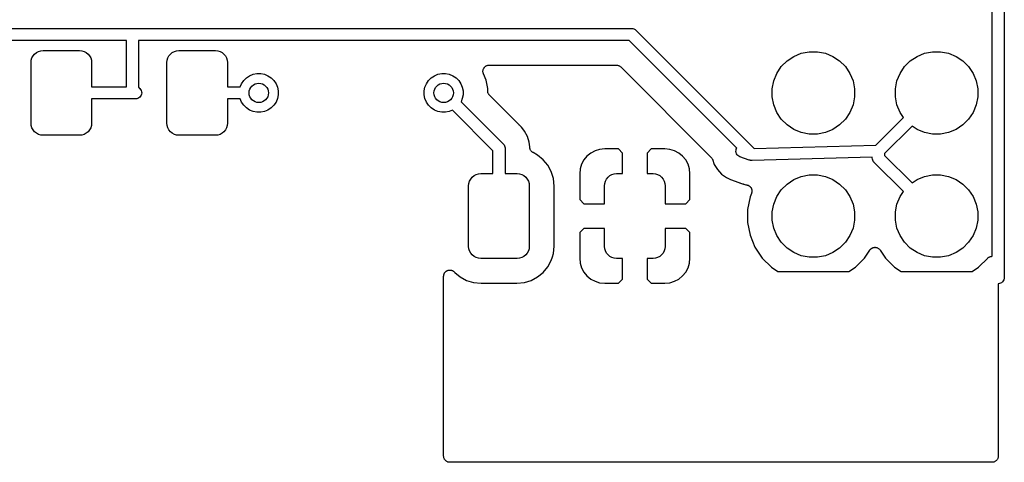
# Model space of a CAD drawing. Extents: x 4.75 to 6.45, y -3.9 to -3.1.
# Tile 5 of 7: x 5.66 to 6.45, y -3.9 to -3.54. Entities that reach past the tile are written whole.
import ezdxf

# ---------------------------------------------------------------- set-up
doc = ezdxf.new("R2010")
doc.units = 0
doc.header["$MEASUREMENT"] = 0
doc.layers.add('BLACK', color=7, linetype='CONTINUOUS')

msp = doc.modelspace()

# ---------------------------------------------------------------- linework, layer by layer
at = {"layer": 'BLACK', "linetype": 'CONTINUOUS'}
for p, q in [((6.45492, -3.35024), (6.45492, -3.74976)), ((6.44508, -3.73268), (6.44508, -3.36731)), ((5.40748, -3.54764), (5.7472, -3.54764)), ((5.7472, -3.54764), (5.74744, -3.54761)), ((5.74744, -3.54761), (5.74768, -3.54764)), ((5.74768, -3.54764), (6.15232, -3.54764)), ((6.15232, -3.54764), (6.15256, -3.54761)), ((6.15256, -3.54761), (6.1528, -3.54764)), ((6.1528, -3.54764), (6.1528, -3.54764)), ((6.1528, -3.54764), (6.15352, -3.54771)), ((6.15352, -3.54771), (6.15445, -3.54799)), ((6.15445, -3.54799), (6.15531, -3.54845)), ((6.15531, -3.54845), (6.15606, -3.54906)), ((6.15606, -3.54906), (6.15621, -3.54925)), ((6.15621, -3.54925), (6.25198, -3.64502)), ((5.74252, -3.55748), (5.4028, -3.55748)), ((5.74252, -3.59508), (5.74252, -3.55748)), ((6.15052, -3.55748), (5.75236, -3.55748)), ((5.75236, -3.55748), (5.75236, -3.5954)), ((6.23784, -3.6448), (6.15052, -3.55748)), ((5.66591, -3.57163), (5.66682, -3.56993)), ((5.66682, -3.56993), (5.66804, -3.56843)), ((5.66804, -3.56843), (5.66953, -3.56721)), ((5.66953, -3.56721), (5.67123, -3.5663)), ((5.67123, -3.5663), (5.67308, -3.56574)), ((5.67308, -3.56574), (5.675, -3.56555)), ((5.675, -3.56555), (5.70453, -3.56555)), ((5.70453, -3.56555), (5.70645, -3.56574)), ((5.70645, -3.56574), (5.70829, -3.5663)), ((5.70829, -3.5663), (5.71, -3.56721)), ((5.71, -3.56721), (5.71149, -3.56843)), ((5.71149, -3.56843), (5.71271, -3.56993)), ((5.71271, -3.56993), (5.71362, -3.57163)), ((5.77614, -3.57163), (5.77705, -3.56993)), ((5.77705, -3.56993), (5.77828, -3.56843)), ((5.77828, -3.56843), (5.77977, -3.56721)), ((5.77977, -3.56721), (5.78147, -3.5663)), ((5.78147, -3.5663), (5.78332, -3.56574)), ((5.78332, -3.56574), (5.78524, -3.56555)), ((5.78524, -3.56555), (5.81476, -3.56555)), ((5.81476, -3.56555), (5.81668, -3.56574)), ((5.81668, -3.56574), (5.81853, -3.5663)), ((5.81853, -3.5663), (5.82023, -3.56721)), ((5.82023, -3.56721), (5.82172, -3.56843)), ((5.82172, -3.56843), (5.82295, -3.56993)), ((5.82295, -3.56993), (5.82386, -3.57163)), ((6.27867, -3.57401), (6.28415, -3.57034)), ((6.28415, -3.57034), (6.29024, -3.56782)), ((6.29024, -3.56782), (6.2967, -3.56654)), ((6.2967, -3.56654), (6.3033, -3.56654)), ((6.3033, -3.56654), (6.30976, -3.56782)), ((6.30976, -3.56782), (6.31585, -3.57034)), ((6.31585, -3.57034), (6.32133, -3.57401)), ((6.37867, -3.57401), (6.38415, -3.57034)), ((6.38415, -3.57034), (6.39024, -3.56782)), ((6.39024, -3.56782), (6.3967, -3.56654)), ((6.3967, -3.56654), (6.4033, -3.56654)), ((6.4033, -3.56654), (6.40976, -3.56782)), ((6.40976, -3.56782), (6.41585, -3.57034)), ((6.41585, -3.57034), (6.42133, -3.57401)), ((5.66516, -3.57539), (5.66535, -3.57347)), ((5.66516, -3.62461), (5.66516, -3.57539)), ((5.66535, -3.57347), (5.66591, -3.57163)), ((5.71362, -3.57163), (5.71418, -3.57347)), ((5.71418, -3.57347), (5.71437, -3.57539)), ((5.71437, -3.57539), (5.71437, -3.59508)), ((5.77539, -3.57539), (5.77558, -3.57347)), ((5.77539, -3.62461), (5.77539, -3.57539)), ((5.77558, -3.57347), (5.77614, -3.57163)), ((5.82386, -3.57163), (5.82442, -3.57347)), ((5.82442, -3.57347), (5.82461, -3.57539)), ((5.82461, -3.57539), (5.82461, -3.59508)), ((6.03272, -3.57966), (6.03302, -3.5793)), ((6.03302, -3.5793), (6.03333, -3.57893)), ((6.03333, -3.57893), (6.03334, -3.57892)), ((6.03334, -3.57891), (6.03371, -3.57862)), ((6.03334, -3.57892), (6.03334, -3.57891)), ((6.03371, -3.57862), (6.03408, -3.57832)), ((6.03408, -3.57832), (6.03409, -3.57831)), ((6.03409, -3.57831), (6.0341, -3.5783)), ((6.0341, -3.5783), (6.03452, -3.57808)), ((6.03452, -3.57808), (6.03494, -3.57786)), ((6.03494, -3.57786), (6.03496, -3.57785)), ((6.03496, -3.57785), (6.03497, -3.57785)), ((6.03497, -3.57785), (6.03542, -3.57771)), ((6.03542, -3.57771), (6.03588, -3.57758)), ((6.03588, -3.57758), (6.03589, -3.57757)), ((6.03589, -3.57757), (6.0359, -3.57757)), ((6.0359, -3.57757), (6.03638, -3.57753)), ((6.03638, -3.57753), (6.03685, -3.57748)), ((6.03685, -3.57748), (6.14017, -3.57748)), ((6.14017, -3.57748), (6.14018, -3.57748)), ((6.14018, -3.57748), (6.14018, -3.57748)), ((6.14018, -3.57748), (6.14018, -3.57748)), ((6.14018, -3.57748), (6.14024, -3.57748)), ((6.14024, -3.57748), (6.14069, -3.57753)), ((6.14069, -3.57753), (6.14115, -3.57758)), ((6.14115, -3.57758), (6.14118, -3.57759)), ((6.14118, -3.57759), (6.1412, -3.57759)), ((6.1412, -3.57759), (6.14165, -3.57773)), ((6.14165, -3.57773), (6.14209, -3.57786)), ((6.14209, -3.57786), (6.14211, -3.57788)), ((6.14211, -3.57788), (6.14214, -3.57788)), ((6.14214, -3.57788), (6.14254, -3.57811)), ((6.14254, -3.57811), (6.14295, -3.57833)), ((6.14295, -3.57833), (6.14297, -3.57834)), ((6.14297, -3.57834), (6.14299, -3.57835)), ((6.14299, -3.57835), (6.14334, -3.57865)), ((6.14334, -3.57865), (6.1437, -3.57894)), ((6.1437, -3.57894), (6.21688, -3.65212)), ((6.27034, -3.58415), (6.27401, -3.57867)), ((6.27401, -3.57867), (6.27867, -3.57401)), ((6.32133, -3.57401), (6.32599, -3.57867)), ((6.32599, -3.57867), (6.32966, -3.58415)), ((6.37034, -3.58415), (6.37401, -3.57867)), ((6.37401, -3.57867), (6.37867, -3.57401)), ((6.42133, -3.57401), (6.42599, -3.57867)), ((6.42599, -3.57867), (6.42966, -3.58415)), ((5.83996, -3.58777), (5.84254, -3.58604)), ((5.84254, -3.58604), (5.84541, -3.58486)), ((5.84541, -3.58486), (5.84845, -3.58425)), ((5.84845, -3.58425), (5.85155, -3.58425)), ((5.85155, -3.58425), (5.85459, -3.58486)), ((5.85459, -3.58486), (5.85746, -3.58604)), ((5.85746, -3.58604), (5.86004, -3.58777)), ((5.98996, -3.58777), (5.99254, -3.58604)), ((5.99254, -3.58604), (5.99541, -3.58486)), ((5.99541, -3.58486), (5.99845, -3.58425)), ((5.99845, -3.58425), (6.00155, -3.58425)), ((6.00155, -3.58425), (6.00459, -3.58486)), ((6.00459, -3.58486), (6.00746, -3.58604)), ((6.00746, -3.58604), (6.01004, -3.58777)), ((6.03185, -3.58242), (6.0319, -3.58195)), ((6.03185, -3.58243), (6.03185, -3.58242)), ((6.03185, -3.58245), (6.03185, -3.58243)), ((6.03189, -3.58292), (6.03185, -3.58245)), ((6.03193, -3.58339), (6.03189, -3.58292)), ((6.0319, -3.58195), (6.03195, -3.58147)), ((6.03194, -3.5834), (6.03193, -3.58339)), ((6.03194, -3.58342), (6.03194, -3.5834)), ((6.03207, -3.58387), (6.03194, -3.58342)), ((6.03195, -3.58146), (6.03196, -3.58145)), ((6.03195, -3.58147), (6.03195, -3.58146)), ((6.03196, -3.58145), (6.0321, -3.581)), ((6.0322, -3.58433), (6.03207, -3.58387)), ((6.0321, -3.581), (6.03224, -3.58054)), ((6.03221, -3.58435), (6.0322, -3.58433)), ((6.03223, -3.58439), (6.03221, -3.58435)), ((6.03221, -3.58435), (6.03221, -3.58435)), ((6.03221, -3.58435), (6.03221, -3.58435)), ((6.03437, -3.58957), (6.03223, -3.58439)), ((6.03224, -3.58054), (6.03225, -3.58053)), ((6.03225, -3.58052), (6.03248, -3.5801)), ((6.03225, -3.58053), (6.03225, -3.58052)), ((6.03248, -3.5801), (6.0327, -3.57968)), ((6.0327, -3.57968), (6.03271, -3.57967)), ((6.03271, -3.57967), (6.03272, -3.57966)), ((6.26782, -3.59024), (6.27034, -3.58415)), ((6.32966, -3.58415), (6.33218, -3.59024)), ((6.36782, -3.59024), (6.37034, -3.58415)), ((6.42966, -3.58415), (6.43218, -3.59024)), ((5.71437, -3.59508), (5.74252, -3.59508)), ((5.75236, -3.5954), (5.75331, -3.59635)), ((5.82461, -3.59508), (5.83499, -3.59508)), ((5.83499, -3.59508), (5.83604, -3.59254)), ((5.83604, -3.59254), (5.83777, -3.58996)), ((5.83777, -3.58996), (5.83996, -3.58777)), ((5.86004, -3.58777), (5.86223, -3.58996)), ((5.86223, -3.58996), (5.86396, -3.59254)), ((5.86396, -3.59254), (5.86514, -3.59541)), ((5.86514, -3.59541), (5.86575, -3.59845)), ((5.98425, -3.59845), (5.98486, -3.59541)), ((5.98486, -3.59541), (5.98604, -3.59254)), ((5.98604, -3.59254), (5.98777, -3.58996)), ((5.98777, -3.58996), (5.98996, -3.58777)), ((6.01004, -3.58777), (6.01223, -3.58996)), ((6.01223, -3.58996), (6.01396, -3.59254)), ((6.01396, -3.59254), (6.01514, -3.59541)), ((6.01514, -3.59541), (6.01575, -3.59845)), ((6.03575, -3.59648), (6.03437, -3.58957)), ((6.26654, -3.5967), (6.26782, -3.59024)), ((6.33218, -3.59024), (6.33346, -3.5967)), ((6.36654, -3.5967), (6.36782, -3.59024)), ((6.43218, -3.59024), (6.43346, -3.5967)), ((5.75331, -3.59635), (5.7535, -3.5965)), ((5.7535, -3.5965), (5.75411, -3.59725)), ((5.75411, -3.60275), (5.7535, -3.6035)), ((5.75411, -3.59725), (5.75457, -3.59811)), ((5.75457, -3.60189), (5.75411, -3.60275)), ((5.75457, -3.59811), (5.75485, -3.59904)), ((5.75485, -3.60096), (5.75457, -3.60189)), ((5.75485, -3.59904), (5.75495, -3.6)), ((5.75495, -3.6), (5.75485, -3.60096)), ((5.86575, -3.60155), (5.86514, -3.60459)), ((5.86575, -3.59845), (5.86575, -3.60155)), ((5.98425, -3.60155), (5.98425, -3.59845)), ((5.98486, -3.60459), (5.98425, -3.60155)), ((6.01575, -3.60155), (6.01514, -3.60459)), ((6.01575, -3.59845), (6.01575, -3.60155)), ((6.03575, -3.59843), (6.03575, -3.59648)), ((6.03579, -3.59889), (6.03575, -3.59843)), ((6.03583, -3.59935), (6.03579, -3.59889)), ((6.03584, -3.59938), (6.03583, -3.59935)), ((6.03584, -3.5994), (6.03584, -3.59938)), ((6.03598, -3.59985), (6.03584, -3.5994)), ((6.03611, -3.60029), (6.03598, -3.59985)), ((6.03612, -3.60031), (6.03611, -3.60029)), ((6.03613, -3.60034), (6.03612, -3.60031)), ((6.03634, -3.60075), (6.03613, -3.60034)), ((6.03655, -3.60116), (6.03634, -3.60075)), ((6.03657, -3.60118), (6.03655, -3.60116)), ((6.03658, -3.6012), (6.03657, -3.60118)), ((6.03688, -3.60156), (6.03658, -3.6012)), ((6.03716, -3.60192), (6.03688, -3.60156)), ((6.0372, -3.60196), (6.03716, -3.60192)), ((6.03721, -3.60197), (6.0372, -3.60196)), ((6.0372, -3.60196), (6.0372, -3.60196)), ((6.0372, -3.60196), (6.0372, -3.60196)), ((6.06146, -3.62622), (6.03721, -3.60197)), ((6.26654, -3.6033), (6.26654, -3.5967)), ((6.26782, -3.60976), (6.26654, -3.6033)), ((6.33346, -3.6033), (6.33218, -3.60976)), ((6.33346, -3.5967), (6.33346, -3.6033)), ((6.36654, -3.6033), (6.36654, -3.5967)), ((6.36782, -3.60976), (6.36654, -3.6033)), ((6.43346, -3.6033), (6.43218, -3.60976)), ((6.43346, -3.5967), (6.43346, -3.6033)), ((5.74976, -3.60492), (5.71437, -3.60492)), ((5.71437, -3.60492), (5.71437, -3.62461)), ((5.75, -3.60494), (5.74976, -3.60492)), ((5.75024, -3.60492), (5.75, -3.60494)), ((5.75096, -3.60485), (5.75024, -3.60492)), ((5.75024, -3.60492), (5.75024, -3.60492)), ((5.75189, -3.60457), (5.75096, -3.60485)), ((5.75275, -3.60411), (5.75189, -3.60457)), ((5.7535, -3.6035), (5.75275, -3.60411)), ((5.83499, -3.60492), (5.82461, -3.60492)), ((5.82461, -3.60492), (5.82461, -3.62461)), ((5.83604, -3.60746), (5.83499, -3.60492)), ((5.83777, -3.61004), (5.83604, -3.60746)), ((5.83996, -3.61223), (5.83777, -3.61004)), ((5.86223, -3.61004), (5.86004, -3.61223)), ((5.86396, -3.60746), (5.86223, -3.61004)), ((5.86514, -3.60459), (5.86396, -3.60746)), ((5.98604, -3.60746), (5.98486, -3.60459)), ((5.98777, -3.61004), (5.98604, -3.60746)), ((5.98996, -3.61223), (5.98777, -3.61004)), ((6.01514, -3.60459), (6.01409, -3.60713)), ((6.01409, -3.60713), (6.04819, -3.64123)), ((6.27034, -3.61585), (6.26782, -3.60976)), ((6.33218, -3.60976), (6.32966, -3.61585)), ((6.37034, -3.61585), (6.36782, -3.60976)), ((6.43218, -3.60976), (6.42966, -3.61585)), ((5.84254, -3.61396), (5.83996, -3.61223)), ((5.84541, -3.61514), (5.84254, -3.61396)), ((5.84845, -3.61575), (5.84541, -3.61514)), ((5.85155, -3.61575), (5.84845, -3.61575)), ((5.85459, -3.61514), (5.85155, -3.61575)), ((5.85746, -3.61396), (5.85459, -3.61514)), ((5.86004, -3.61223), (5.85746, -3.61396)), ((5.99254, -3.61396), (5.98996, -3.61223)), ((5.99541, -3.61514), (5.99254, -3.61396)), ((5.99845, -3.61575), (5.99541, -3.61514)), ((6.00155, -3.61575), (5.99845, -3.61575)), ((6.00459, -3.61514), (6.00155, -3.61575)), ((6.00713, -3.61409), (6.00459, -3.61514)), ((6.03996, -3.64692), (6.00713, -3.61409)), ((6.27401, -3.62133), (6.27034, -3.61585)), ((6.32966, -3.61585), (6.32599, -3.62133)), ((6.37309, -3.61995), (6.37034, -3.61585)), ((6.42966, -3.61585), (6.42599, -3.62133)), ((5.66535, -3.62653), (5.66516, -3.62461)), ((5.66591, -3.62837), (5.66535, -3.62653)), ((5.71418, -3.62653), (5.71362, -3.62837)), ((5.71437, -3.62461), (5.71418, -3.62653)), ((5.77558, -3.62653), (5.77539, -3.62461)), ((5.77614, -3.62837), (5.77558, -3.62653)), ((5.82442, -3.62653), (5.82386, -3.62837)), ((5.82461, -3.62461), (5.82442, -3.62653)), ((6.06163, -3.62635), (6.06146, -3.62622)), ((6.06177, -3.62651), (6.06163, -3.62635)), ((6.06183, -3.62655), (6.06177, -3.62651)), ((6.06259, -3.62717), (6.06183, -3.62655)), ((6.06321, -3.62794), (6.06259, -3.62717)), ((6.27867, -3.62599), (6.27401, -3.62133)), ((6.28415, -3.62966), (6.27867, -3.62599)), ((6.32133, -3.62599), (6.31585, -3.62966)), ((6.32599, -3.62133), (6.32133, -3.62599)), ((6.35066, -3.64238), (6.37309, -3.61995)), ((6.38005, -3.62691), (6.35768, -3.64928)), ((6.38415, -3.62966), (6.38005, -3.62691)), ((6.42133, -3.62599), (6.41585, -3.62966)), ((6.42599, -3.62133), (6.42133, -3.62599)), ((5.66682, -3.63007), (5.66591, -3.62837)), ((5.66804, -3.63157), (5.66682, -3.63007)), ((5.66953, -3.63279), (5.66804, -3.63157)), ((5.67123, -3.6337), (5.66953, -3.63279)), ((5.67308, -3.63426), (5.67123, -3.6337)), ((5.675, -3.63445), (5.67308, -3.63426)), ((5.70453, -3.63445), (5.675, -3.63445)), ((5.70645, -3.63426), (5.70453, -3.63445)), ((5.70829, -3.6337), (5.70645, -3.63426)), ((5.71, -3.63279), (5.70829, -3.6337)), ((5.71149, -3.63157), (5.71, -3.63279)), ((5.71271, -3.63007), (5.71149, -3.63157)), ((5.71362, -3.62837), (5.71271, -3.63007)), ((5.77705, -3.63007), (5.77614, -3.62837)), ((5.77828, -3.63157), (5.77705, -3.63007)), ((5.77977, -3.63279), (5.77828, -3.63157)), ((5.78147, -3.6337), (5.77977, -3.63279)), ((5.78332, -3.63426), (5.78147, -3.6337)), ((5.78524, -3.63445), (5.78332, -3.63426)), ((5.81476, -3.63445), (5.78524, -3.63445)), ((5.81668, -3.63426), (5.81476, -3.63445)), ((5.81853, -3.6337), (5.81668, -3.63426)), ((5.82023, -3.63279), (5.81853, -3.6337)), ((5.82172, -3.63157), (5.82023, -3.63279)), ((5.82295, -3.63007), (5.82172, -3.63157)), ((5.82386, -3.62837), (5.82295, -3.63007)), ((6.06421, -3.62915), (6.06321, -3.62794)), ((6.06321, -3.62794), (6.06321, -3.62794)), ((6.0657, -3.63097), (6.06421, -3.62915)), ((6.06421, -3.62915), (6.06421, -3.62915)), ((6.06802, -3.6353), (6.0657, -3.63097)), ((6.06944, -3.64), (6.06802, -3.6353)), ((6.29024, -3.63218), (6.28415, -3.62966)), ((6.2967, -3.63346), (6.29024, -3.63218)), ((6.3033, -3.63346), (6.2967, -3.63346)), ((6.30976, -3.63218), (6.3033, -3.63346)), ((6.31585, -3.62966), (6.30976, -3.63218)), ((6.39024, -3.63218), (6.38415, -3.62966)), ((6.3967, -3.63346), (6.39024, -3.63218)), ((6.4033, -3.63346), (6.3967, -3.63346)), ((6.40976, -3.63218), (6.4033, -3.63346)), ((6.41585, -3.62966), (6.40976, -3.63218)), ((6.04819, -3.64123), (6.04838, -3.64139)), ((6.04838, -3.64139), (6.04853, -3.64157)), ((6.04853, -3.64157), (6.04853, -3.64157)), ((6.04853, -3.64157), (6.04886, -3.64197)), ((6.04886, -3.64197), (6.04899, -3.64213)), ((6.04899, -3.64213), (6.04945, -3.64299)), ((6.04945, -3.64299), (6.04973, -3.64392)), ((6.06983, -3.6439), (6.06944, -3.64)), ((6.25198, -3.64502), (6.35066, -3.64238)), ((6.03996, -3.66555), (6.03996, -3.64692)), ((6.04973, -3.64392), (6.0498, -3.64464)), ((6.0498, -3.64464), (6.0498, -3.64464)), ((6.0498, -3.64464), (6.04983, -3.64488)), ((6.04983, -3.64488), (6.0498, -3.64512)), ((6.0498, -3.64512), (6.0498, -3.66555)), ((6.06989, -3.64457), (6.06983, -3.6439)), ((6.06983, -3.6439), (6.06983, -3.6439)), ((6.06998, -3.64502), (6.06989, -3.64457)), ((6.07007, -3.64548), (6.06998, -3.64502)), ((6.07008, -3.6455), (6.07007, -3.64548)), ((6.07008, -3.64552), (6.07008, -3.6455)), ((6.07026, -3.64595), (6.07008, -3.64552)), ((6.07043, -3.64638), (6.07026, -3.64595)), ((6.07045, -3.6464), (6.07043, -3.64638)), ((6.07045, -3.64643), (6.07045, -3.6464)), ((6.07071, -3.64682), (6.07045, -3.64643)), ((6.07097, -3.6472), (6.07071, -3.64682)), ((6.07098, -3.64722), (6.07097, -3.6472)), ((6.071, -3.64724), (6.07098, -3.64722)), ((6.07132, -3.64757), (6.071, -3.64724)), ((6.07165, -3.6479), (6.07132, -3.64757)), ((6.07167, -3.64791), (6.07165, -3.6479)), ((6.07168, -3.64793), (6.07167, -3.64791)), ((6.07207, -3.64819), (6.07168, -3.64793)), ((6.07245, -3.64845), (6.07207, -3.64819)), ((6.07249, -3.64848), (6.07245, -3.64845)), ((6.07251, -3.64849), (6.07249, -3.64848)), ((6.07249, -3.64848), (6.07249, -3.64848)), ((6.07249, -3.64848), (6.07249, -3.64848)), ((6.07628, -3.6505), (6.07251, -3.64849)), ((6.08082, -3.65422), (6.07628, -3.6505)), ((6.11935, -3.64884), (6.1163, -3.65134)), ((6.12282, -3.64698), (6.11935, -3.64884)), ((6.12659, -3.64584), (6.12282, -3.64698)), ((6.13073, -3.64543), (6.12659, -3.64584)), ((6.14178, -3.64553), (6.13073, -3.64543)), ((6.14512, -3.64887), (6.14178, -3.64553)), ((6.14512, -3.66555), (6.14512, -3.64887)), ((6.16846, -3.64553), (6.16512, -3.64887)), ((6.16512, -3.64887), (6.16512, -3.66555)), ((6.1795, -3.64543), (6.16846, -3.64553)), ((6.18365, -3.64584), (6.1795, -3.64543)), ((6.18741, -3.64698), (6.18365, -3.64584)), ((6.19089, -3.64884), (6.18741, -3.64698)), ((6.19393, -3.65134), (6.19089, -3.64884)), ((6.23719, -3.64752), (6.23723, -3.64655)), ((6.23734, -3.64848), (6.23719, -3.64752)), ((6.23723, -3.64655), (6.23746, -3.64561)), ((6.23767, -3.64939), (6.23734, -3.64848)), ((6.23746, -3.64561), (6.23784, -3.6448)), ((6.23818, -3.65022), (6.23767, -3.64939)), ((6.23883, -3.65093), (6.23818, -3.65022)), ((6.23961, -3.6515), (6.23883, -3.65093)), ((6.35768, -3.64928), (6.35768, -3.65072)), ((6.35768, -3.65072), (6.38005, -3.67309)), ((6.08454, -3.65876), (6.08082, -3.65422)), ((6.08731, -3.66394), (6.08454, -3.65876)), ((6.11194, -3.65786), (6.1108, -3.66163)), ((6.1138, -3.65439), (6.11194, -3.65786)), ((6.1163, -3.65134), (6.1138, -3.65439)), ((6.19643, -3.65439), (6.19393, -3.65134)), ((6.19829, -3.65786), (6.19643, -3.65439)), ((6.19944, -3.66163), (6.19829, -3.65786)), ((6.21688, -3.65212), (6.21693, -3.65217)), ((6.21693, -3.65217), (6.21698, -3.65223)), ((6.21698, -3.65223), (6.21703, -3.65228)), ((6.21703, -3.65228), (6.21728, -3.65261)), ((6.21728, -3.65261), (6.21754, -3.65294)), ((6.21754, -3.65294), (6.21757, -3.653)), ((6.21757, -3.653), (6.21762, -3.65306)), ((6.21762, -3.65306), (6.2178, -3.65344)), ((6.2178, -3.65344), (6.21799, -3.6538)), ((6.21799, -3.6538), (6.21801, -3.65387)), ((6.21801, -3.65387), (6.21804, -3.65394)), ((6.21804, -3.65394), (6.21956, -3.65811)), ((6.21956, -3.65811), (6.22212, -3.6623)), ((6.24027, -3.65181), (6.23961, -3.6515)), ((6.24802, -3.65452), (6.24027, -3.65181)), ((6.24811, -3.65457), (6.24802, -3.65452)), ((6.24817, -3.65459), (6.24811, -3.65457)), ((6.24823, -3.65462), (6.24817, -3.65459)), ((6.24853, -3.6547), (6.24823, -3.65462)), ((6.2486, -3.65472), (6.24853, -3.6547)), ((6.2487, -3.65475), (6.2486, -3.65472)), ((6.24904, -3.65485), (6.2487, -3.65475)), ((6.2491, -3.65486), (6.24904, -3.65485)), ((6.24917, -3.65487), (6.2491, -3.65486)), ((6.24924, -3.65488), (6.24917, -3.65487)), ((6.24931, -3.6549), (6.24924, -3.65488)), ((6.24966, -3.65491), (6.24931, -3.6549)), ((6.25, -3.65495), (6.24966, -3.65491)), ((6.25014, -3.65493), (6.25, -3.65495)), ((6.25028, -3.65494), (6.25014, -3.65493)), ((6.25045, -3.65491), (6.25028, -3.65494)), ((6.34783, -3.6523), (6.25045, -3.65491)), ((6.34781, -3.65276), (6.34783, -3.65251)), ((6.34791, -3.65372), (6.34781, -3.65276)), ((6.34783, -3.65251), (6.34783, -3.6523)), ((6.34819, -3.65465), (6.34791, -3.65372)), ((6.34864, -3.6555), (6.34819, -3.65465)), ((6.34893, -3.65585), (6.34864, -3.6555)), ((6.34926, -3.65625), (6.34893, -3.65585)), ((6.34945, -3.65641), (6.34926, -3.65625)), ((6.37309, -3.68005), (6.34945, -3.65641)), ((6.02316, -3.66843), (6.02465, -3.66721)), ((6.02465, -3.66721), (6.02635, -3.6663)), ((6.02635, -3.6663), (6.0282, -3.66574)), ((6.0282, -3.66574), (6.03012, -3.66555)), ((6.03012, -3.66555), (6.03996, -3.66555)), ((6.0498, -3.66555), (6.05965, -3.66555)), ((6.05965, -3.66555), (6.06157, -3.66574)), ((6.06157, -3.66574), (6.06341, -3.6663)), ((6.06341, -3.6663), (6.06511, -3.66721)), ((6.06511, -3.66721), (6.06661, -3.66843)), ((6.08823, -3.667), (6.08731, -3.66394)), ((6.08824, -3.667), (6.08823, -3.667)), ((6.08901, -3.66955), (6.08824, -3.667)), ((6.1108, -3.66163), (6.11039, -3.66578)), ((6.11039, -3.66578), (6.1105, -3.68667)), ((6.13339, -3.66843), (6.13489, -3.66721)), ((6.13489, -3.66721), (6.13659, -3.6663)), ((6.13659, -3.6663), (6.13843, -3.66574)), ((6.13843, -3.66574), (6.14035, -3.66555)), ((6.14035, -3.66555), (6.14512, -3.66555)), ((6.16512, -3.66555), (6.16988, -3.66555)), ((6.16988, -3.66555), (6.1718, -3.66574)), ((6.1718, -3.66574), (6.17365, -3.6663)), ((6.17365, -3.6663), (6.17535, -3.66721)), ((6.17535, -3.66721), (6.17684, -3.66843)), ((6.19984, -3.66578), (6.19944, -3.66163)), ((6.19974, -3.68667), (6.19984, -3.66578)), ((6.22212, -3.6623), (6.22544, -3.66592)), ((6.22544, -3.66592), (6.2294, -3.66881)), ((6.29024, -3.66782), (6.2967, -3.66654)), ((6.2967, -3.66654), (6.3033, -3.66654)), ((6.3033, -3.66654), (6.30976, -3.66782)), ((6.39024, -3.66782), (6.3967, -3.66654)), ((6.3967, -3.66654), (6.4033, -3.66654)), ((6.4033, -3.66654), (6.40976, -3.66782)), ((6.02028, -3.67539), (6.02046, -3.67347)), ((6.02046, -3.67347), (6.02102, -3.67163)), ((6.02102, -3.67163), (6.02193, -3.66993)), ((6.02193, -3.66993), (6.02316, -3.66843)), ((6.06661, -3.66843), (6.06783, -3.66993)), ((6.06783, -3.66993), (6.06874, -3.67163)), ((6.06874, -3.67163), (6.0693, -3.67347)), ((6.0693, -3.67347), (6.06949, -3.67539)), ((6.08961, -3.67564), (6.08901, -3.66955)), ((6.13051, -3.67539), (6.1307, -3.67347)), ((6.1307, -3.67347), (6.13126, -3.67163)), ((6.13126, -3.67163), (6.13217, -3.66993)), ((6.13217, -3.66993), (6.13339, -3.66843)), ((6.17684, -3.66843), (6.17807, -3.66993)), ((6.17807, -3.66993), (6.17898, -3.67163)), ((6.17898, -3.67163), (6.17954, -3.67347)), ((6.17954, -3.67347), (6.17972, -3.67539)), ((6.2294, -3.66881), (6.23274, -3.67036)), ((6.23274, -3.67036), (6.23959, -3.67276)), ((6.23959, -3.67276), (6.23965, -3.67278)), ((6.23965, -3.67278), (6.23997, -3.67293)), ((6.23997, -3.67293), (6.24029, -3.67307)), ((6.24029, -3.67307), (6.24044, -3.67315)), ((6.24044, -3.67315), (6.24076, -3.67328)), ((6.24076, -3.67328), (6.24096, -3.67336)), ((6.24096, -3.67336), (6.24241, -3.67376)), ((6.24241, -3.67376), (6.24248, -3.67378)), ((6.24248, -3.67378), (6.24261, -3.67383)), ((6.24261, -3.67383), (6.24274, -3.67386)), ((6.24274, -3.67386), (6.24292, -3.67393)), ((6.24292, -3.67393), (6.2433, -3.67402)), ((6.2433, -3.67402), (6.24337, -3.67403)), ((6.24337, -3.67403), (6.24346, -3.67407)), ((6.24346, -3.67407), (6.24357, -3.67409)), ((6.24357, -3.67409), (6.24514, -3.67457)), ((6.24514, -3.67457), (6.24548, -3.67464)), ((6.24548, -3.67464), (6.24586, -3.67471)), ((6.24586, -3.67471), (6.24596, -3.67473)), ((6.24596, -3.67473), (6.24616, -3.67475)), ((6.24616, -3.67475), (6.24634, -3.67481)), ((6.24634, -3.67481), (6.24653, -3.67485)), ((6.24653, -3.67485), (6.24681, -3.67496)), ((6.24681, -3.67496), (6.24709, -3.67504)), ((6.24709, -3.67504), (6.24726, -3.67514)), ((6.24726, -3.67514), (6.24744, -3.67521)), ((6.24744, -3.67521), (6.24769, -3.67537)), ((6.27401, -3.67867), (6.27867, -3.67401)), ((6.27867, -3.67401), (6.28415, -3.67034)), ((6.28415, -3.67034), (6.29024, -3.66782)), ((6.30976, -3.66782), (6.31585, -3.67034)), ((6.31585, -3.67034), (6.32133, -3.67401)), ((6.32133, -3.67401), (6.32599, -3.67867)), ((6.38005, -3.67309), (6.38415, -3.67034)), ((6.38415, -3.67034), (6.39024, -3.66782)), ((6.40976, -3.66782), (6.41585, -3.67034)), ((6.41585, -3.67034), (6.42133, -3.67401)), ((6.42133, -3.67401), (6.42599, -3.67867)), ((6.02028, -3.72461), (6.02028, -3.67539)), ((6.06949, -3.67539), (6.06949, -3.72461)), ((6.08961, -3.72436), (6.08961, -3.67564)), ((6.13051, -3.69), (6.13051, -3.67539)), ((6.17972, -3.67539), (6.17972, -3.69)), ((6.24769, -3.67537), (6.24795, -3.67551)), ((6.24795, -3.67551), (6.2481, -3.67563)), ((6.2481, -3.67563), (6.24826, -3.67574)), ((6.24826, -3.67574), (6.24847, -3.67594)), ((6.24847, -3.67594), (6.2487, -3.67613)), ((6.24977, -3.68156), (6.24859, -3.6844)), ((6.2487, -3.67613), (6.24882, -3.67628)), ((6.24882, -3.67628), (6.24896, -3.67642)), ((6.24896, -3.67642), (6.24913, -3.67666)), ((6.24913, -3.67666), (6.24932, -3.67689)), ((6.24932, -3.67689), (6.24941, -3.67706)), ((6.24941, -3.67706), (6.24952, -3.67722)), ((6.24952, -3.67722), (6.24963, -3.67749)), ((6.24963, -3.67749), (6.24977, -3.67775)), ((6.24977, -3.67775), (6.24983, -3.67794)), ((6.24985, -3.68128), (6.24977, -3.68156)), ((6.24983, -3.67794), (6.24991, -3.67811)), ((6.24996, -3.681), (6.24985, -3.68128)), ((6.24991, -3.67811), (6.24997, -3.6784)), ((6.24999, -3.68081), (6.24996, -3.681)), ((6.24997, -3.6784), (6.25005, -3.67869)), ((6.25005, -3.68063), (6.24999, -3.68081)), ((6.25005, -3.67869), (6.25007, -3.67888)), ((6.25008, -3.68033), (6.25005, -3.68063)), ((6.25007, -3.67888), (6.25011, -3.67907)), ((6.25013, -3.68004), (6.25008, -3.68033)), ((6.25011, -3.67907), (6.25012, -3.67936)), ((6.25012, -3.67936), (6.25015, -3.67966)), ((6.25015, -3.67966), (6.25013, -3.67985)), ((6.25013, -3.67985), (6.25013, -3.68004)), ((6.27034, -3.68415), (6.27401, -3.67867)), ((6.32599, -3.67867), (6.32966, -3.68415)), ((6.37034, -3.68415), (6.37309, -3.68005)), ((6.42599, -3.67867), (6.42966, -3.68415)), ((6.1105, -3.68667), (6.11383, -3.69)), ((6.11383, -3.69), (6.13051, -3.69)), ((6.17972, -3.69), (6.1964, -3.69)), ((6.1964, -3.69), (6.19974, -3.68667)), ((6.24859, -3.6844), (6.24654, -3.69473)), ((6.26654, -3.6967), (6.26782, -3.69024)), ((6.26782, -3.69024), (6.27034, -3.68415)), ((6.32966, -3.68415), (6.33218, -3.69024)), ((6.33218, -3.69024), (6.33346, -3.6967)), ((6.36654, -3.6967), (6.36782, -3.69024)), ((6.36782, -3.69024), (6.37034, -3.68415)), ((6.42966, -3.68415), (6.43218, -3.69024)), ((6.43218, -3.69024), (6.43346, -3.6967)), ((6.24654, -3.69473), (6.24654, -3.70527)), ((6.26654, -3.7033), (6.26654, -3.6967)), ((6.33346, -3.6967), (6.33346, -3.7033)), ((6.36654, -3.7033), (6.36654, -3.6967)), ((6.43346, -3.6967), (6.43346, -3.7033)), ((6.24654, -3.70527), (6.24859, -3.71559)), ((6.26782, -3.70976), (6.26654, -3.7033)), ((6.33346, -3.7033), (6.33218, -3.70976)), ((6.36782, -3.70976), (6.36654, -3.7033)), ((6.43346, -3.7033), (6.43218, -3.70976)), ((6.1105, -3.71333), (6.11039, -3.73422)), ((6.11383, -3.71), (6.1105, -3.71333)), ((6.13051, -3.71), (6.11383, -3.71)), ((6.13051, -3.72461), (6.13051, -3.71)), ((6.17972, -3.71), (6.17972, -3.72461)), ((6.1964, -3.71), (6.17972, -3.71)), ((6.19974, -3.71333), (6.1964, -3.71)), ((6.19984, -3.73422), (6.19974, -3.71333)), ((6.27034, -3.71585), (6.26782, -3.70976)), ((6.33218, -3.70976), (6.32966, -3.71585)), ((6.37034, -3.71585), (6.36782, -3.70976)), ((6.43218, -3.70976), (6.42966, -3.71585)), ((6.24859, -3.71559), (6.25262, -3.72532)), ((6.27401, -3.72133), (6.27034, -3.71585)), ((6.27867, -3.72599), (6.27401, -3.72133)), ((6.32599, -3.72133), (6.32133, -3.72599)), ((6.32966, -3.71585), (6.32599, -3.72133)), ((6.37401, -3.72133), (6.37034, -3.71585)), ((6.37867, -3.72599), (6.37401, -3.72133)), ((6.42599, -3.72133), (6.42133, -3.72599)), ((6.42966, -3.71585), (6.42599, -3.72133)), ((6.02046, -3.72653), (6.02028, -3.72461)), ((6.02102, -3.72837), (6.02046, -3.72653)), ((6.02193, -3.73007), (6.02102, -3.72837)), ((6.02316, -3.73157), (6.02193, -3.73007)), ((6.06783, -3.73007), (6.06661, -3.73157)), ((6.06874, -3.72837), (6.06783, -3.73007)), ((6.0693, -3.72653), (6.06874, -3.72837)), ((6.06949, -3.72461), (6.0693, -3.72653)), ((6.08824, -3.733), (6.08901, -3.73045)), ((6.08901, -3.73045), (6.08961, -3.72436)), ((6.1307, -3.72653), (6.13051, -3.72461)), ((6.13126, -3.72837), (6.1307, -3.72653)), ((6.13217, -3.73007), (6.13126, -3.72837)), ((6.13339, -3.73157), (6.13217, -3.73007)), ((6.17807, -3.73007), (6.17684, -3.73157)), ((6.17898, -3.72837), (6.17807, -3.73007)), ((6.17954, -3.72653), (6.17898, -3.72837)), ((6.17972, -3.72461), (6.17954, -3.72653)), ((6.25262, -3.72532), (6.25847, -3.73408)), ((6.28415, -3.72966), (6.27867, -3.72599)), ((6.29024, -3.73218), (6.28415, -3.72966)), ((6.31585, -3.72966), (6.30976, -3.73218)), ((6.32133, -3.72599), (6.31585, -3.72966)), ((6.34153, -3.73408), (6.34584, -3.72763)), ((6.34584, -3.72763), (6.34587, -3.72759)), ((6.34587, -3.72759), (6.34588, -3.72757)), ((6.34587, -3.72759), (6.34587, -3.72759)), ((6.34587, -3.72759), (6.34587, -3.72759)), ((6.34588, -3.72757), (6.34619, -3.7272)), ((6.34619, -3.7272), (6.34649, -3.72684)), ((6.34649, -3.72684), (6.3465, -3.72683)), ((6.3465, -3.72683), (6.34651, -3.72682)), ((6.34651, -3.72682), (6.34688, -3.72652)), ((6.34688, -3.72652), (6.34725, -3.72623)), ((6.34725, -3.72623), (6.34726, -3.72622)), ((6.34726, -3.72622), (6.34727, -3.72621)), ((6.34727, -3.72621), (6.34769, -3.72599)), ((6.34769, -3.72599), (6.34811, -3.72577)), ((6.34811, -3.72577), (6.34813, -3.72577)), ((6.34813, -3.72577), (6.34814, -3.72576)), ((6.34814, -3.72576), (6.34859, -3.72563)), ((6.34859, -3.72563), (6.34905, -3.72549)), ((6.34905, -3.72549), (6.34906, -3.72549)), ((6.34906, -3.72549), (6.34908, -3.72549)), ((6.34908, -3.72549), (6.34955, -3.72545)), ((6.34955, -3.72545), (6.35002, -3.7254)), ((6.35002, -3.7254), (6.35003, -3.7254)), ((6.35003, -3.7254), (6.35005, -3.7254)), ((6.35005, -3.7254), (6.35051, -3.72545)), ((6.35051, -3.72545), (6.35099, -3.7255)), ((6.35099, -3.7255), (6.35101, -3.72551)), ((6.35101, -3.72551), (6.35102, -3.72551)), ((6.35102, -3.72551), (6.35146, -3.72565)), ((6.35146, -3.72565), (6.35193, -3.72579)), ((6.35193, -3.72579), (6.35194, -3.7258)), ((6.35194, -3.7258), (6.35195, -3.7258)), ((6.35195, -3.7258), (6.35236, -3.72602)), ((6.35236, -3.72602), (6.35279, -3.72625)), ((6.35279, -3.72625), (6.3528, -3.72626)), ((6.3528, -3.72626), (6.35281, -3.72627)), ((6.35281, -3.72627), (6.35317, -3.72657)), ((6.35317, -3.72657), (6.35354, -3.72687)), ((6.35354, -3.72687), (6.35355, -3.72688)), ((6.35355, -3.72688), (6.35356, -3.72689)), ((6.35356, -3.72689), (6.35385, -3.72726)), ((6.35385, -3.72726), (6.35416, -3.72763)), ((6.35416, -3.72763), (6.35847, -3.73408)), ((6.38415, -3.72966), (6.37867, -3.72599)), ((6.39024, -3.73218), (6.38415, -3.72966)), ((6.41585, -3.72966), (6.40976, -3.73218)), ((6.42133, -3.72599), (6.41585, -3.72966)), ((6.02465, -3.73279), (6.02316, -3.73157)), ((6.02635, -3.7337), (6.02465, -3.73279)), ((6.0282, -3.73426), (6.02635, -3.7337)), ((6.03012, -3.73445), (6.0282, -3.73426)), ((6.05965, -3.73445), (6.03012, -3.73445)), ((6.06157, -3.73426), (6.05965, -3.73445)), ((6.06341, -3.7337), (6.06157, -3.73426)), ((6.06511, -3.73279), (6.06341, -3.7337)), ((6.06661, -3.73157), (6.06511, -3.73279)), ((6.08454, -3.74124), (6.08731, -3.73606)), ((6.08731, -3.73606), (6.08824, -3.733)), ((6.08824, -3.733), (6.08824, -3.733)), ((6.11039, -3.73422), (6.1108, -3.73837)), ((6.1108, -3.73837), (6.11194, -3.74214)), ((6.13489, -3.73279), (6.13339, -3.73157)), ((6.13659, -3.7337), (6.13489, -3.73279)), ((6.13843, -3.73426), (6.13659, -3.7337)), ((6.14035, -3.73445), (6.13843, -3.73426)), ((6.14512, -3.73445), (6.14035, -3.73445)), ((6.14512, -3.75113), (6.14512, -3.73445)), ((6.16988, -3.73445), (6.16512, -3.73445)), ((6.16512, -3.73445), (6.16512, -3.75113)), ((6.1718, -3.73426), (6.16988, -3.73445)), ((6.17365, -3.7337), (6.1718, -3.73426)), ((6.17535, -3.73279), (6.17365, -3.7337)), ((6.17684, -3.73157), (6.17535, -3.73279)), ((6.19829, -3.74214), (6.19944, -3.73837)), ((6.19944, -3.73837), (6.19984, -3.73422)), ((6.25847, -3.73408), (6.26592, -3.74153)), ((6.2967, -3.73346), (6.29024, -3.73218)), ((6.3033, -3.73346), (6.2967, -3.73346)), ((6.30976, -3.73218), (6.3033, -3.73346)), ((6.33408, -3.74153), (6.34153, -3.73408)), ((6.35847, -3.73408), (6.36592, -3.74153)), ((6.3967, -3.73346), (6.39024, -3.73218)), ((6.4033, -3.73346), (6.3967, -3.73346)), ((6.40976, -3.73218), (6.4033, -3.73346)), ((6.43408, -3.74153), (6.44146, -3.73415)), ((6.44146, -3.73415), (6.4415, -3.73411)), ((6.4415, -3.73411), (6.44151, -3.7341)), ((6.4415, -3.73411), (6.4415, -3.73411)), ((6.4415, -3.73411), (6.4415, -3.73411)), ((6.44151, -3.7341), (6.44189, -3.7338)), ((6.44189, -3.7338), (6.44226, -3.7335)), ((6.44226, -3.7335), (6.44227, -3.73349)), ((6.44227, -3.73349), (6.44228, -3.73349)), ((6.44228, -3.73349), (6.4427, -3.73327)), ((6.4427, -3.73327), (6.44313, -3.73305)), ((6.44313, -3.73305), (6.44314, -3.73304)), ((6.44314, -3.73304), (6.44361, -3.7329)), ((6.44314, -3.73304), (6.44314, -3.73304)), ((6.44361, -3.7329), (6.44406, -3.73277)), ((6.44406, -3.73277), (6.44407, -3.73277)), ((6.44407, -3.73277), (6.44408, -3.73277)), ((6.44408, -3.73277), (6.44456, -3.73273)), ((6.44456, -3.73273), (6.44503, -3.73268)), ((6.44503, -3.73268), (6.44504, -3.73268)), ((6.44504, -3.73268), (6.44505, -3.73268)), ((6.44505, -3.73268), (6.44508, -3.73268)), ((6.00023, -3.74735), (6.00033, -3.74712)), ((6.00033, -3.74712), (6.0004, -3.74688)), ((6.0004, -3.74688), (6.00052, -3.74667)), ((6.00052, -3.74667), (6.00061, -3.74645)), ((6.00061, -3.74645), (6.00075, -3.74624)), ((6.00075, -3.74624), (6.00087, -3.74602)), ((6.00087, -3.74602), (6.00103, -3.74584)), ((6.00103, -3.74584), (6.00116, -3.74565)), ((6.00116, -3.74565), (6.00134, -3.74547)), ((6.00134, -3.74547), (6.0015, -3.74528)), ((6.0015, -3.74528), (6.00169, -3.74513)), ((6.00169, -3.74513), (6.00186, -3.74496)), ((6.00186, -3.74496), (6.00207, -3.74482)), ((6.00207, -3.74482), (6.00226, -3.74466)), ((6.00226, -3.74466), (6.00247, -3.74455)), ((6.00247, -3.74455), (6.00267, -3.74442)), ((6.00267, -3.74442), (6.0029, -3.74433)), ((6.0029, -3.74433), (6.00313, -3.74421)), ((6.00313, -3.74421), (6.00335, -3.74414)), ((6.00335, -3.74414), (6.00357, -3.74406)), ((6.00357, -3.74406), (6.00382, -3.74401)), ((6.00382, -3.74401), (6.00406, -3.74394)), ((6.00406, -3.74394), (6.0043, -3.74391)), ((6.0043, -3.74391), (6.00453, -3.74387)), ((6.00453, -3.74387), (6.00478, -3.74387)), ((6.00478, -3.74387), (6.00503, -3.74385)), ((6.00503, -3.74385), (6.00527, -3.74387)), ((6.00527, -3.74387), (6.00551, -3.74387)), ((6.00551, -3.74387), (6.00575, -3.74392)), ((6.00575, -3.74392), (6.00601, -3.74395)), ((6.00601, -3.74395), (6.00623, -3.74402)), ((6.00623, -3.74402), (6.00646, -3.74407)), ((6.00646, -3.74407), (6.0067, -3.74416)), ((6.0067, -3.74416), (6.00694, -3.74424)), ((6.00694, -3.74424), (6.00715, -3.74435)), ((6.00715, -3.74435), (6.00736, -3.74444)), ((6.00736, -3.74444), (6.00757, -3.74458)), ((6.00757, -3.74458), (6.0078, -3.7447)), ((6.0078, -3.7447), (6.00798, -3.74485)), ((6.00798, -3.74485), (6.00818, -3.74499)), ((6.00818, -3.74499), (6.00835, -3.74516)), ((6.00835, -3.74516), (6.00855, -3.74532)), ((6.00855, -3.74532), (6.0087, -3.74551)), ((6.0087, -3.74551), (6.00887, -3.74568)), ((6.00887, -3.74568), (6.00895, -3.74578)), ((6.00895, -3.74578), (6.01348, -3.7495)), ((6.07628, -3.7495), (6.08082, -3.74578)), ((6.08082, -3.74578), (6.08454, -3.74124)), ((6.11194, -3.74214), (6.1138, -3.74561)), ((6.1138, -3.74561), (6.1163, -3.74866)), ((6.19393, -3.74866), (6.19643, -3.74561)), ((6.19643, -3.74561), (6.19829, -3.74214)), ((6.26592, -3.74153), (6.27123, -3.74508)), ((6.27123, -3.74508), (6.32877, -3.74508)), ((6.32877, -3.74508), (6.33408, -3.74153)), ((6.36592, -3.74153), (6.37123, -3.74508)), ((6.37123, -3.74508), (6.42877, -3.74508)), ((6.42877, -3.74508), (6.43408, -3.74153)), ((6, -3.74878), (6.00003, -3.74854)), ((6, -3.74885), (6, -3.74878)), ((6, -3.895), (6, -3.74885)), ((6.00003, -3.74831), (6.00008, -3.74806)), ((6.00003, -3.74854), (6.00003, -3.74831)), ((6.00008, -3.74806), (6.00011, -3.74781)), ((6.00011, -3.74781), (6.00018, -3.74758)), ((6.00018, -3.74758), (6.00023, -3.74735)), ((6.01348, -3.7495), (6.01866, -3.75227)), ((6.01866, -3.75227), (6.02428, -3.75397)), ((6.02428, -3.75397), (6.03036, -3.75457)), ((6.03036, -3.75457), (6.0594, -3.75457)), ((6.0594, -3.75457), (6.06549, -3.75397)), ((6.06549, -3.75397), (6.0711, -3.75227)), ((6.0711, -3.75227), (6.07628, -3.7495)), ((6.1163, -3.74866), (6.11935, -3.75116)), ((6.11935, -3.75116), (6.12282, -3.75302)), ((6.12282, -3.75302), (6.12659, -3.75416)), ((6.12659, -3.75416), (6.13073, -3.75457)), ((6.13073, -3.75457), (6.14178, -3.75447)), ((6.14178, -3.75447), (6.14512, -3.75113)), ((6.16512, -3.75113), (6.16846, -3.75447)), ((6.16846, -3.75447), (6.1795, -3.75457)), ((6.1795, -3.75457), (6.18365, -3.75416)), ((6.18365, -3.75416), (6.18741, -3.75302)), ((6.18741, -3.75302), (6.19089, -3.75116)), ((6.19089, -3.75116), (6.19393, -3.74866)), ((6.45026, -3.75492), (6.45, -3.75495)), ((6.45, -3.75495), (6.45, -3.895)), ((6.45096, -3.75485), (6.45026, -3.75492)), ((6.45189, -3.75457), (6.45096, -3.75485)), ((6.45275, -3.75411), (6.45189, -3.75457)), ((6.4535, -3.7535), (6.45275, -3.75411)), ((6.45411, -3.75275), (6.4535, -3.7535)), ((6.45457, -3.75189), (6.45411, -3.75275)), ((6.45485, -3.75096), (6.45457, -3.75189)), ((6.45495, -3.75), (6.45485, -3.75096)), ((6.45492, -3.74976), (6.45495, -3.75)), ((6.00005, -3.89547), (6, -3.895)), ((6.00009, -3.89594), (6.00005, -3.89547)), ((6.00009, -3.89595), (6.00009, -3.89594)), ((6.0001, -3.89597), (6.00009, -3.89595)), ((6.00023, -3.89642), (6.0001, -3.89597)), ((6.00036, -3.89687), (6.00023, -3.89642)), ((6.00037, -3.89689), (6.00036, -3.89687)), ((6.00038, -3.89691), (6.00037, -3.89689)), ((6.0006, -3.89732), (6.00038, -3.89691)), ((6.00082, -3.89774), (6.0006, -3.89732)), ((6.00083, -3.89775), (6.00082, -3.89774)), ((6.00084, -3.89777), (6.00083, -3.89775)), ((6.00113, -3.89813), (6.00084, -3.89777)), ((6.00143, -3.8985), (6.00113, -3.89813)), ((6.00144, -3.89851), (6.00143, -3.8985)), ((6.00145, -3.89852), (6.00144, -3.89851)), ((6.00182, -3.89882), (6.00145, -3.89852)), ((6.00218, -3.89913), (6.00182, -3.89882)), ((6.44813, -3.89887), (6.44777, -3.89916)), ((6.4485, -3.89857), (6.44813, -3.89887)), ((6.44851, -3.89856), (6.4485, -3.89857)), ((6.44852, -3.89855), (6.44851, -3.89856)), ((6.44882, -3.89818), (6.44852, -3.89855)), ((6.44913, -3.89782), (6.44882, -3.89818)), ((6.44915, -3.8978), (6.44913, -3.89781)), ((6.44913, -3.89781), (6.44913, -3.89782)), ((6.44937, -3.89738), (6.44915, -3.8978)), ((6.4496, -3.89697), (6.44937, -3.89738)), ((6.44961, -3.89694), (6.4496, -3.89695)), ((6.4496, -3.89695), (6.4496, -3.89697)), ((6.44975, -3.89649), (6.44961, -3.89694)), ((6.44989, -3.89604), (6.44975, -3.89649)), ((6.4499, -3.89601), (6.44989, -3.89602)), ((6.44989, -3.89602), (6.44989, -3.89604)), ((6.44995, -3.89554), (6.4499, -3.89601)), ((6.45, -3.89507), (6.44995, -3.89554)), ((6.45, -3.895), (6.45, -3.89503)), ((6.45, -3.89503), (6.45, -3.89503)), ((6.45, -3.89503), (6.45, -3.89504)), ((6.45, -3.89504), (6.45, -3.89507)), ((6.00219, -3.89913), (6.00218, -3.89913)), ((6.0022, -3.89915), (6.00219, -3.89913)), ((6.00262, -3.89937), (6.0022, -3.89915)), ((6.00303, -3.8996), (6.00262, -3.89937)), ((6.00305, -3.8996), (6.00303, -3.8996)), ((6.00306, -3.89961), (6.00305, -3.8996)), ((6.00351, -3.89975), (6.00306, -3.89961)), ((6.00396, -3.89989), (6.00351, -3.89975)), ((6.00398, -3.89989), (6.00396, -3.89989)), ((6.00399, -3.8999), (6.00398, -3.89989)), ((6.00446, -3.89995), (6.00399, -3.8999)), ((6.00493, -3.9), (6.00446, -3.89995)), ((6.00496, -3.9), (6.00493, -3.9)), ((6.00497, -3.9), (6.00496, -3.9)), ((6.005, -3.9), (6.00497, -3.9)), ((6.00497, -3.9), (6.00497, -3.9)), ((6.445, -3.9), (6.005, -3.9)), ((6.44547, -3.89995), (6.445, -3.9)), ((6.44594, -3.89991), (6.44547, -3.89995)), ((6.44595, -3.89991), (6.44594, -3.89991)), ((6.44597, -3.8999), (6.44595, -3.89991)), ((6.44642, -3.89977), (6.44597, -3.8999)), ((6.44687, -3.89964), (6.44642, -3.89977)), ((6.44689, -3.89963), (6.44687, -3.89964)), ((6.44691, -3.89962), (6.44689, -3.89963)), ((6.44732, -3.8994), (6.44691, -3.89962)), ((6.44774, -3.89918), (6.44732, -3.8994)), ((6.44775, -3.89917), (6.44774, -3.89918)), ((6.44777, -3.89916), (6.44775, -3.89917))]:
    msp.add_line(p, q, dxfattribs=at)
at = {"layer": 'BLACK'}
for centre in [(5.85, -3.6), (6, -3.6)]:
    msp.add_circle(centre, 0.00787, dxfattribs=at)

doc.saveas('drawing.dxf')
